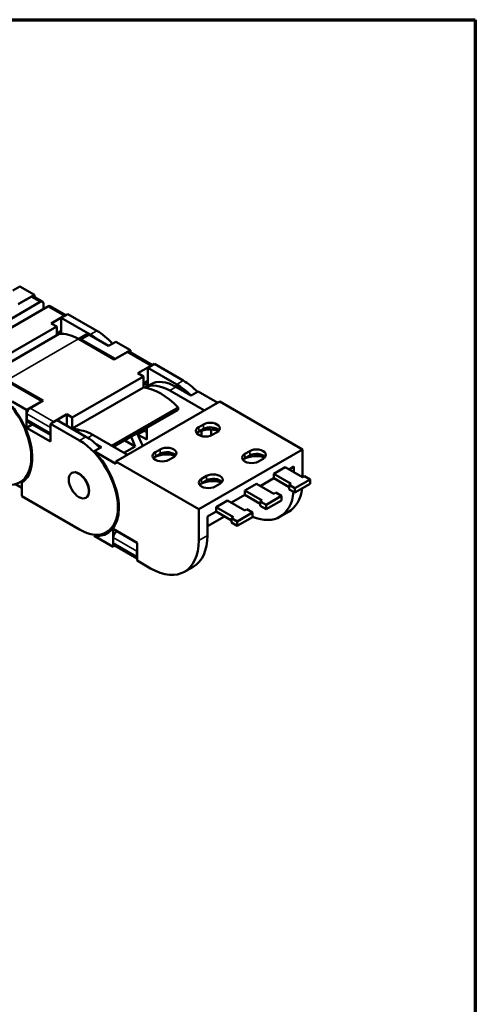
# Model space of a CAD drawing. Header units: millimetres. Extents: x 20 to 820, y -661 to 859.
# Tile 11 of 11: x 736 to 820, y 393 to 574. Entities that reach past the tile are written whole.
import ezdxf

# ---------------------------------------------------------------- set-up
doc = ezdxf.new("R2010")
doc.units = ezdxf.units.MM
doc.header["$LTSCALE"] = 2
doc.layers.get('0').update_dxf_attribs({"lineweight": 25})
for name, color, linetype, lineweight in [('경계(ISO)', 7, 'Continuous', 70), ('외형선(ISO)', 7, 'Continuous', 50), ('좁은 외형선(ISO)', 4, 'Continuous', 35)]:
    doc.layers.add(name, color=color, linetype=linetype, lineweight=lineweight)

# ---------------------------------------------------------------- blocks, each defined once
blk = doc.blocks.new('경계 도면틀')
at = {"layer": '경계(ISO)'}
for p, q in [((230, 287), (410, 287)), ((410, 287), (410, 10))]:
    blk.add_line(p, q, dxfattribs=at)

msp = doc.modelspace()

# ---------------------------------------------------------------- linework, layer by layer
at = {"layer": '외형선(ISO)'}
for p, q in [((734.996, 524.264), (736.339, 525.038)), ((736.339, 525.038), (738.991, 523.511)), ((736.021, 521.76), (738.408, 523.134)), ((738.991, 523.511), (736.163, 521.882)), ((740.487, 522.231), (738.844, 523.177)), ((738.991, 523.093), (738.991, 523.511)), ((740.05, 522.188), (722.196, 511.907)), ((723.61, 511.092), (741.464, 521.374)), ((740.669, 520.916), (740.669, 521.829)), ((744.774, 519.762), (741.901, 521.417)), ((744.483, 519.636), (742.097, 518.261)), ((743.935, 519.279), (745.137, 519.972)), ((749.238, 516.225), (743.935, 519.279)), ((743.935, 519.279), (743.935, 516.349)), ((745.137, 519.972), (750.441, 516.918)), ((743.104, 517.681), (730.023, 510.148)), ((742.097, 518.261), (743.104, 517.681)), ((743.104, 517.681), (743.104, 516.077)), ((730.465, 508.798), (743.546, 516.331)), ((743.935, 516.867), (743.104, 516.389)), ((743.19, 516.438), (743.461, 516.282)), ((747.082, 515.391), (753.658, 511.604)), ((747.259, 515.482), (748.743, 516.337)), ((747.259, 515.482), (747.259, 515.289)), ((753.799, 511.726), (747.612, 515.289)), ((749.097, 516.144), (752.633, 514.108)), ((752.633, 514.108), (753.976, 514.882)), ((756.628, 513.355), (753.799, 511.726)), ((753.976, 514.882), (756.628, 513.355)), ((756.628, 512.936), (756.628, 513.355)), ((753.658, 511.604), (756.044, 512.978)), ((753.799, 511.726), (753.799, 511.685)), ((760.684, 510.601), (756.481, 513.021)), ((760.393, 510.474), (758.007, 509.099)), ((759.845, 510.117), (761.047, 510.81)), ((759.845, 510.117), (759.845, 506.847)), ((765.148, 507.063), (759.845, 510.117)), ((761.047, 510.81), (766.35, 507.756)), ((734, 507.858), (740.576, 504.071)), ((759.014, 508.519), (745.933, 500.986)), ((758.007, 509.099), (759.014, 508.519)), ((759.014, 508.519), (759.014, 506.507)), ((740.364, 503.989), (734.177, 507.552)), ((745.933, 498.974), (759.014, 506.507)), ((759.845, 507.706), (759.014, 507.227)), ((759.1, 507.276), (759.845, 506.847)), ((759.275, 506.469), (760.301, 507.06)), ((767.764, 505.027), (765.042, 506.594)), ((763.875, 505.922), (770.238, 502.258)), ((769.072, 505.78), (767.764, 505.027)), ((772.713, 503.683), (769.072, 505.78)), ((734.884, 503.887), (737.536, 502.36)), ((737.536, 502.36), (740.364, 503.989)), ((740.576, 504.071), (738.19, 502.696)), ((740.364, 503.989), (740.364, 503.948)), ((753.159, 495.805), (765.378, 502.842)), ((773.068, 503.887), (753.976, 492.893)), ((765.378, 502.842), (765.378, 502.402)), ((788.271, 495.133), (773.068, 503.887)), ((737.536, 499.09), (737.536, 502.36)), ((737.571, 501.625), (737.571, 500.603)), ((742.539, 500.192), (744.925, 501.566)), ((744.925, 501.566), (744.925, 499.49)), ((744.925, 501.566), (745.933, 500.986)), ((745.933, 500.986), (745.933, 498.974)), ((753.541, 495.585), (765.378, 502.402)), ((738.609, 499.708), (737.536, 499.09)), ((741.955, 496.545), (737.536, 499.09)), ((737.753, 500.201), (741.955, 497.781)), ((741.92, 499.12), (741.92, 498.098)), ((743.157, 500.508), (741.955, 499.815)), ((741.955, 499.815), (741.955, 496.545)), ((741.955, 499.815), (747.259, 496.761)), ((748.461, 497.454), (743.157, 500.508)), ((759.633, 499.093), (759.633, 496.919)), ((769.179, 499.205), (770.063, 499.714)), ((770.063, 498.896), (769.179, 498.387)), ((749.733, 497.778), (756.096, 494.114)), ((757.959, 497.883), (759.126, 498.555)), ((759.633, 496.919), (757.959, 497.883)), ((759.126, 498.555), (759.633, 498.263)), ((769.709, 498.548), (769.709, 497.57)), ((771.477, 498.766), (771.477, 497.691)), ((772.538, 498.288), (771.654, 497.779)), ((751.288, 495.539), (749.98, 494.786)), ((750.317, 496.098), (751.288, 495.539)), ((755.446, 494.488), (757.522, 495.684)), ((757.522, 495.684), (755.617, 496.781)), ((753.976, 492.484), (749.98, 494.786)), ((761.224, 494.624), (762.108, 495.133)), ((762.108, 494.315), (761.224, 493.806)), ((764.583, 493.708), (763.699, 493.199)), ((769.179, 484.138), (788.271, 495.133)), ((777.664, 494.318), (778.548, 494.827)), ((778.548, 494.01), (777.664, 493.501)), ((781.023, 493.402), (780.139, 492.893)), ((788.271, 490.037), (788.271, 495.133)), ((769.179, 484.138), (753.976, 492.893)), ((753.976, 492.893), (753.976, 492.484)), ((785.089, 491.87), (782.967, 490.648)), ((788.271, 490.037), (785.089, 491.87)), ((786.68, 491.968), (785.799, 491.461)), ((786.68, 491.968), (786.68, 490.953)), ((745.948, 490.861), (745.842, 490.8)), ((769.709, 489.737), (770.593, 490.246)), ((782.967, 489.83), (780.495, 488.407)), ((782.967, 490.648), (786.149, 488.816)), ((782.967, 490.648), (782.967, 489.83)), ((782.967, 489.83), (785.796, 488.202)), ((788.624, 490.241), (788.271, 490.037)), ((789.685, 489.63), (788.624, 490.241)), ((736.652, 488.066), (735.488, 488.736)), ((737.466, 489.731), (736.339, 489.082)), ((736.652, 488.982), (736.652, 486.518)), ((770.593, 489.429), (769.709, 488.92)), ((773.068, 488.821), (772.184, 488.312)), ((779.785, 488.816), (777.664, 487.594)), ((782.967, 486.983), (779.785, 488.816)), ((786.149, 488.816), (785.796, 488.612)), ((785.796, 487.795), (785.796, 488.612)), ((785.796, 488.612), (786.856, 488.001)), ((786.856, 488.001), (789.685, 489.63)), ((786.856, 487.184), (789.685, 488.813)), ((786.856, 487.184), (786.856, 488.001)), ((789.685, 488.813), (789.685, 489.63)), ((747.259, 480.411), (736.652, 486.518)), ((748.568, 486.311), (748.462, 486.25)), ((777.664, 486.777), (775.192, 485.353)), ((777.664, 487.594), (780.846, 485.762)), ((777.664, 487.594), (777.664, 486.777)), ((777.664, 486.777), (780.492, 485.148)), ((781.553, 484.947), (784.382, 486.576)), ((783.321, 487.187), (782.967, 486.983)), ((784.382, 486.576), (783.321, 487.187)), ((784.382, 485.759), (784.382, 486.576)), ((785.796, 487.795), (786.856, 487.184)), ((774.482, 485.762), (772.361, 484.54)), ((772.361, 484.54), (775.543, 482.708)), ((772.361, 484.54), (772.361, 483.723)), ((777.664, 483.929), (774.482, 485.762)), ((775.366, 485.453), (775.366, 485.253)), ((780.846, 485.762), (780.492, 485.558)), ((780.492, 484.741), (780.492, 485.558)), ((780.492, 485.558), (781.553, 484.947)), ((780.492, 484.741), (781.553, 484.13)), ((781.553, 484.13), (784.382, 485.759)), ((781.553, 484.13), (781.553, 484.947)), ((769.179, 478.416), (769.179, 484.138)), ((772.361, 483.723), (770.77, 482.806)), ((773.909, 482.831), (770.77, 481.023)), ((770.77, 482.806), (770.77, 479.332)), ((772.361, 483.723), (775.189, 482.094)), ((775.543, 482.708), (775.189, 482.504)), ((776.25, 481.893), (779.078, 483.522)), ((776.25, 481.076), (779.078, 482.705)), ((778.018, 484.133), (777.664, 483.929)), ((779.078, 483.522), (778.018, 484.133)), ((779.078, 482.705), (779.078, 483.522)), ((785.67, 483.668), (784.079, 482.751)), ((775.189, 481.687), (775.189, 482.504)), ((775.189, 482.504), (776.25, 481.893)), ((775.189, 481.687), (776.25, 481.076)), ((776.25, 481.076), (776.25, 481.893)), ((749.98, 479.252), (750.329, 479.453)), ((749.98, 479.252), (753.446, 477.256)), ((753.376, 480.569), (752.249, 479.92)), ((753.446, 477.256), (753.446, 480.527)), ((753.446, 480.527), (757.865, 477.982)), ((753.481, 477.951), (753.481, 478.973)), ((754.1, 480.045), (754.191, 480.097)), ((753.809, 477.465), (753.446, 477.256)), ((757.865, 475.13), (753.663, 477.549)), ((757.865, 477.982), (757.865, 474.711)), ((757.83, 475.447), (757.83, 476.469)), ((757.865, 474.711), (760.34, 473.286)), ((766.578, 472.673), (768.169, 473.589))]:
    msp.add_line(p, q, dxfattribs=at)
for centre, major_axis, ratio, start_param, end_param in [((738.408, 522.419), (0.437, 0.758), 0.5780931, 0, 0.7834645), ((740.05, 521.473), (0.437, 0.758), 0.5780931, 5.4958534, 7.0666498), ((741.464, 520.659), (0.437, 0.758), 0.5780931, 0, 0.7834645), ((744.483, 518.92), (-0.437, -0.758), 0.5780931, 3.5860271, 3.9250571), ((750.441, 508.742), (4.99, -8.666), 0.5780931, 1.9343563, 2.3581282), ((747.082, 507.215), (-4.99, 8.666), 0.5780931, 5.4997209, 6.0233196), ((747.612, 507.113), (-4.99, 8.666), 0.5780931, 5.4997209, 5.5497417), ((749.097, 507.968), (4.99, -8.666), 0.5780931, 2.3581282, 2.4081491), ((749.238, 508.05), (-4.99, 8.666), 0.5780931, 5.2997743, 5.4997209), ((756.044, 512.263), (0.437, 0.758), 0.5780931, 0, 0.7834645), ((760.393, 509.758), (-0.437, -0.758), 0.5780931, 3.5860271, 3.9250571), ((762.196, 495.241), (6.18, -10.733), 0.5780931, 1.9862706, 2.7299858), ((763.875, 498.155), (-4.741, 8.233), 0.5780931, 5.4997209, 6.2526569), ((765.042, 498.827), (-4.741, 8.233), 0.5780931, 5.4997209, 6.2831853), ((765.148, 498.888), (-4.99, 8.666), 0.5780931, 5.1373469, 5.4997209), ((766.35, 499.58), (4.99, -8.666), 0.5780931, 1.9838862, 2.3581282), ((731.349, 497.748), (4.99, -8.666), 0.5780931, 5.4997209, 8.6413135), ((731.349, 497.748), (5.115, -8.882), 0.5780931, 0.0373589, 1.8485548), ((738.19, 501.981), (-0.437, -0.758), 0.5780931, 3.9250571, 5.4958534), ((738.19, 500.959), (-0.437, -0.758), 0.5780931, 5.4958534, 6.2831853), ((742.539, 499.477), (0.437, 0.758), 0.5780931, 2.0145682, 2.3542608), ((742.539, 499.477), (0.437, 0.758), 0.5780931, 0.7834645, 1.1224944), ((749.115, 487.708), (6.18, -10.733), 0.5780931, 2.5629497, 2.7299858), ((770.416, 498.492), (-1.75, 0), 0.5758617, 5.4977871, 8.6393798), ((771.3, 496.753), (3.5, 0), 0.5758617, 1.1060089, 2.2804674), ((771.3, 499.001), (1.75, 0), 0.5758617, 5.4977871, 8.6393798), ((771.3, 498.184), (-1.75, 0), 0.5758617, 3.559257, 5.4977871), ((742.539, 498.455), (0.437, 0.758), 0.5780931, 2.3542608, 2.6939534), ((749.733, 490.011), (-4.741, 8.233), 0.5780931, 5.4997209, 6.0275762), ((748.461, 489.278), (-4.99, 8.666), 0.5780931, 5.1254788, 5.4997209), ((763.522, 497.951), (5.489, -9.532), 0.5780931, 4.4427411, 4.6186995), ((763.875, 498.155), (-4.741, 8.233), 0.5780931, 1.2808013, 1.5307629), ((765.148, 498.888), (-5.489, 9.532), 0.5780931, 1.3011485, 1.3212511), ((770.416, 497.675), (-1.75, 0), 0.5758617, 5.4977871, 5.8655209), ((747.259, 488.586), (4.99, -8.666), 0.5780931, 5.4997209, 8.6413135), ((763.345, 494.42), (1.75, 0), 0.5758617, 5.4977871, 8.6393798), ((779.785, 494.115), (1.75, 0), 0.5758617, 5.4977871, 8.6393798), ((747.258, 488.586), (5.115, -8.882), 0.5780931, 5.8846387, 8.2563956), ((762.461, 493.911), (-1.75, 0), 0.5758617, 5.4977871, 8.6393798), ((762.461, 493.094), (-1.75, 0), 0.5758617, 5.4977871, 5.8655209), ((763.345, 492.172), (3.5, 0), 0.5758617, 1.1060089, 2.2804674), ((763.345, 493.603), (-1.75, 0), 0.5758617, 3.559257, 5.4977871), ((778.901, 493.606), (-1.75, 0), 0.5758617, 5.4977871, 8.6393798), ((778.901, 492.788), (-1.75, 0), 0.5758617, 5.4977871, 5.8655209), ((779.785, 491.866), (3.5, 0), 0.5758617, 1.1060089, 2.2804674), ((779.785, 493.297), (-1.75, 0), 0.5758617, 3.559257, 5.4977871), ((771.83, 489.534), (1.75, 0), 0.5758617, 5.4977871, 8.6393798), ((770.947, 489.025), (-1.75, 0), 0.5758617, 5.4977871, 8.6393798), ((770.947, 488.207), (-1.75, 0), 0.5758617, 5.4977871, 5.8655209), ((771.83, 487.286), (3.5, 0), 0.5758617, 1.1060089, 2.2804674), ((771.83, 488.716), (-1.75, 0), 0.5758617, 3.559257, 5.4977871), ((777.841, 493.584), (6.238, -10.832), 0.5780931, 5.6401823, 6.9520156), ((779.432, 494.5), (6.238, -10.832), 0.5780931, 0, 0.6374573), ((748.567, 489.339), (5.115, -8.882), 0.5780931, 6.0619132, 6.1554602), ((754.1, 479.33), (-0.437, -0.758), 0.5780931, 3.9250571, 5.4958534), ((761.931, 484.422), (6.238, -10.832), 0.5780931, 0, 0.7873319), ((754.1, 478.308), (-0.437, -0.758), 0.5780931, 5.4958534, 6.2831853), ((760.34, 483.506), (6.238, -10.832), 0.5780931, 5.4997209, 7.0705172), ((758.448, 476.825), (0.437, 0.758), 0.5780931, 2.0145682, 2.3542608), ((758.448, 475.803), (0.437, 0.758), 0.5780931, 2.3542608, 2.6939534)]:
    msp.add_ellipse(centre, major_axis=major_axis, ratio=ratio, start_param=start_param, end_param=end_param, dxfattribs=at)
msp.add_ellipse((747.152, 488.525), major_axis=(-1.31, 2.275), ratio=0.5780931, dxfattribs=at)
at = {"layer": '좁은 외형선(ISO)'}
for p, q in [((740.05, 522.188), (738.408, 523.134)), ((744.483, 519.636), (741.464, 521.374)), ((749.238, 516.225), (750.441, 516.918)), ((747.082, 515.391), (734, 507.858)), ((747.612, 515.289), (749.097, 516.144)), ((760.393, 510.474), (756.044, 512.978)), ((763.875, 505.922), (765.042, 506.594)), ((765.148, 507.063), (766.35, 507.756)), ((742.539, 500.192), (738.19, 502.696)), ((737.571, 501.625), (741.92, 499.12)), ((741.92, 498.098), (737.571, 500.603)), ((770.063, 498.896), (769.086, 498.329)), ((769.179, 498.387), (769.179, 499.205)), ((770.063, 498.896), (770.063, 499.714)), ((748.461, 497.454), (747.259, 496.761)), ((749.733, 497.778), (748.807, 497.244)), ((769.169, 498.382), (769.179, 498.387)), ((762.108, 494.315), (761.131, 493.748)), ((761.214, 493.801), (761.224, 493.806)), ((761.224, 493.806), (761.224, 494.624)), ((762.108, 494.315), (762.108, 495.133)), ((778.548, 494.01), (777.571, 493.443)), ((777.655, 493.495), (777.664, 493.501)), ((777.664, 493.501), (777.664, 494.318)), ((778.548, 494.01), (778.548, 494.827)), ((770.593, 489.429), (770.593, 490.246)), ((770.593, 489.429), (769.616, 488.862)), ((769.709, 488.92), (769.7, 488.914)), ((769.709, 488.92), (769.709, 489.737)), ((753.481, 478.973), (757.83, 476.469)), ((757.865, 477.877), (754.1, 480.045)), ((770.77, 479.332), (769.179, 478.416)), ((757.83, 475.447), (753.481, 477.951))]:
    msp.add_line(p, q, dxfattribs=at)
msp.add_ellipse((747.258, 488.586), major_axis=(-1.31, 2.275), ratio=0.5780931, start_param=3.1415927, end_param=6.2831853, dxfattribs=at)

# ---------------------------------------------------------------- block references
at = {"xscale": 2, "yscale": 2, "zscale": 2}
msp.add_blockref('경계 도면틀', (0, 0), dxfattribs=at)

doc.saveas('drawing.dxf')
